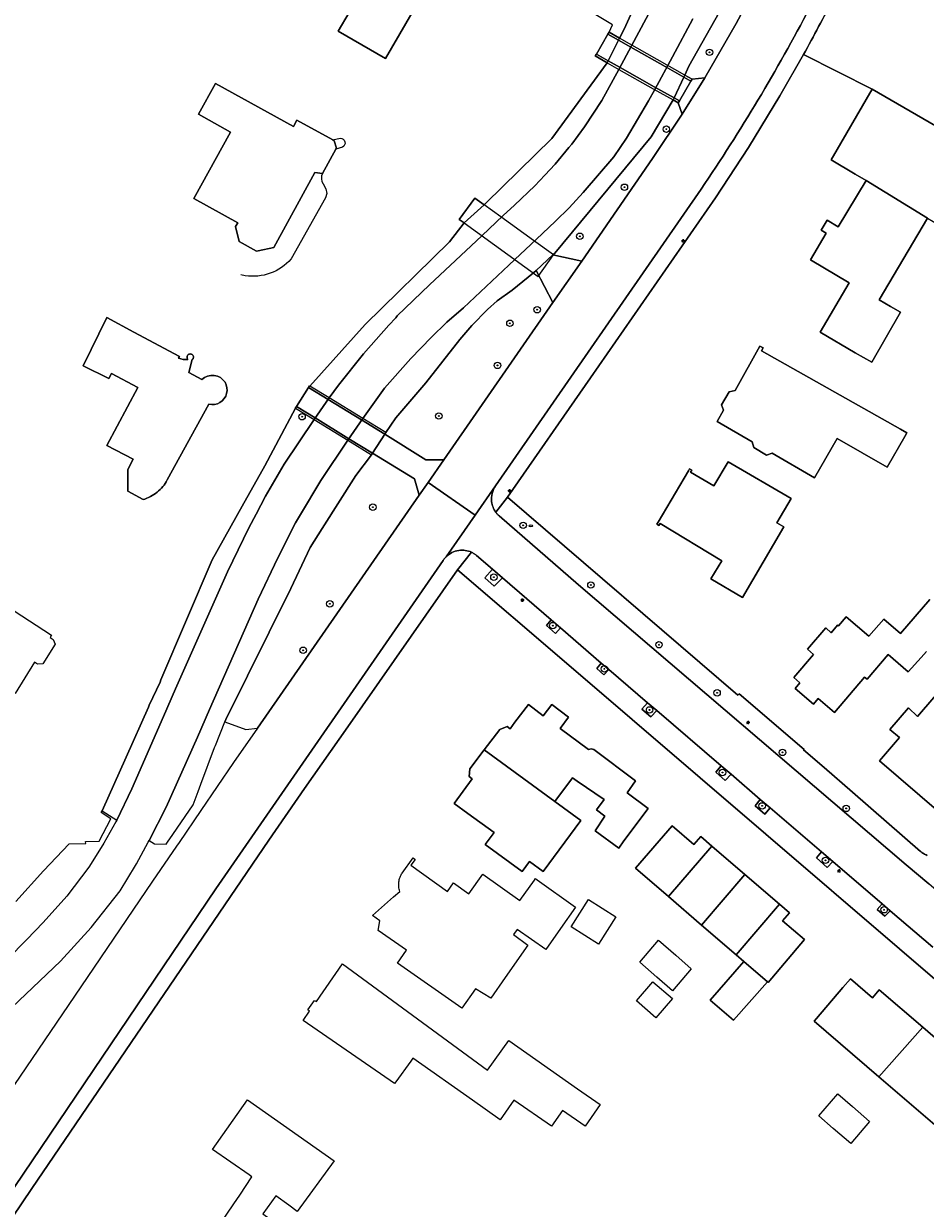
# Model space of a CAD drawing. Header units: metres. Extents: x 187916 to 189411, y 333285 to 334910.
# Tile 21 of 256: x 188393 to 188505, y 334046 to 334192. Entities that reach past the tile are written whole.
import ezdxf
from ezdxf.enums import TextEntityAlignment as Align

# ---------------------------------------------------------------- set-up
doc = ezdxf.new("R2010")
doc.units = ezdxf.units.M
for name, color, linetype, lineweight in [('B-WE-GK-KADEMUUR-GV', 253, 'Continuous', 15), ('B-WE-GR-BOOM-S', 253, 'Continuous', 15), ('B-WE-GR-HAAG-G', 253, 'GR-HAAG1-SO', 15), ('B-WE-IE-MEUBILAIR-S', 253, 'Continuous', 15), ('B-WE-IE-TERREINAFSCHEIDING_KUNSTMATIG_MUUR-G', 253, 'IE-TERREINAFSCHEIDING_KUNSTMATIG-SO', 15), ('B-WE-IE-TERREINAFSCHEIDING_KUNSTMATIG_MUUR-GV', 253, 'Continuous', 15), ('B-WE-KW-KUNSTWERK_DEK-GV', 253, 'Continuous', 15), ('B-WE-OG-BEBOUWING-GV', 253, 'Continuous', 15), ('B-WE-OG-TERREIN_BEGROEID-GV', 253, 'Continuous', 15), ('B-WE-OG-TERREIN_ERF-GV', 253, 'Continuous', 15), ('B-WE-OG-TERREIN_OEVER-GV', 253, 'Continuous', 15), ('B-WE-OG-WATER-GV', 253, 'Continuous', 15), ('B-WE-VH-GESLOTENVERHARDING_ASFALT-GV', 253, 'Continuous', 15), ('B-WE-VH-ONVERHARD_ZAND-GV', 253, 'Continuous', 15), ('B-WE-VH-OPENVERHARDING-GV', 253, 'Continuous', 15), ('B-WE-VH-OPENVERHARDING_TEGEL-GV', 253, 'Continuous', 15)]:
    doc.layers.add(name, color=color, linetype=linetype, lineweight=lineweight)
doc.styles.add('NLCS-ISO', font='NLCS-ISO.ttf')
doc.linetypes.add('GR-HAAG1-SO', pattern='A,6,[176,NLCS.SHX,S=0.125,R=0,X=0,Y=0],-2', length=8)
doc.linetypes.add('IE-TERREINAFSCHEIDING_KUNSTMATIG-SO', pattern='A,4,[82,NLCS.SHX,S=0.75,R=90,X=0,Y=0],4,-2', length=10)

# ---------------------------------------------------------------- blocks, each defined once
blk = doc.blocks.new('SIE-MEUBILAIR_PAAL_LICHTMAST-SO')
for points in [[(-0.62, 0), (-1, 0)], [(-0.71, 0.71), (-0.44, 0.44)], [(0, 1), (0, 0.62)], [(0.44, 0.44), (0.71, 0.71)], [(1, 0), (0.62, 0)], [(-0.71, -0.71), (-0.44, -0.44)], [(0, -0.62), (0, -1)], [(0.44, -0.44), (0.71, -0.71)]]:
    blk.add_lwpolyline(points)
blk.add_circle((0, 0), 0.5)
blk = doc.blocks.new('SIE-MEUBILAIR_PUT_BRANDKRAAN-SO')
blk.add_ellipse((0, 0), major_axis=(1.25, 0), ratio=0.54)
at = {"style": 'NLCS-ISO'}
blk.add_text('bk', height=0.75, dxfattribs=at).set_placement((0.03, 0), align=Align.MIDDLE_CENTER)
blk = doc.blocks.new('SGR-BOOM_GBKN-SO')
at = {"linetype": 'ByBlock', "lineweight": 18}
h = blk.add_hatch(color=0, dxfattribs=at)
h.dxf.hatch_style = 1
edge = h.paths.add_edge_path()
edge.add_arc((0, 0), 0.25, 0, 360)
at = {"color": 0, "linetype": 'ByBlock', "lineweight": 18}
for radius in [2, 0.25]:
    blk.add_circle((0, 0), radius, dxfattribs=at)
at = {"color": 0, "linetype": 'ByBlock', "lineweight": 18, "style": 'NLCS-ISO'}
blk.add_attdef('SOORT', (2.5, 0), '', height=1.5, dxfattribs=at)
blk = doc.blocks.new('DTM')
at = {"layer": 'B-WE-GK-KADEMUUR-GV', "ltscale": 0.2, "flags": 128}
for points in [[(188465.274, 334190.607), (188466.609, 334189.855), (188466.736, 334190.108), (188465.434, 334190.841)], [(188465.221, 334187.073), (188465.348, 334187.326), (188463.873, 334188.157), (188463.713, 334187.923)], [(188475.557, 334184.813), (188475.717, 334185.047), (188474.804, 334185.562), (188474.682, 334185.306)], [(188473.996, 334182.129), (188474.148, 334182.368), (188473.467, 334182.752), (188473.345, 334182.496)]]:
    blk.add_lwpolyline(points, close=True, dxfattribs=at)
at = {"layer": 'B-WE-GR-HAAG-G', "ltscale": 0.2, "flags": 128}
for points in [[(188465.434, 334190.841), (188465.873, 334191.773), (188440.228, 334207.173), (188439.29, 334208.766), (188432.882, 334212.401), (188414.879, 334221.675), (188405.156, 334226.818)], [(188497.941, 334183.804), (188489.468, 334188.092)], [(188486.552, 334182.974), (188482.678, 334176.609), (188478.599, 334170.373), (188463.144, 334148.148)], [(188460.196, 334112.883), (188446.727, 334124.438), (188433.144, 334105.055)], [(188503.915, 334089.65), (188495.51, 334096.961)]]:
    blk.add_lwpolyline(points, dxfattribs=at)
for points in [[(188489.468, 334188.092, 0.0084316), (188493.152, 334195.03)], [(188504.104, 334089.5, -0.0207142), (188503.915, 334089.65)], [(188504.306, 334089.367, -0.021815), (188504.104, 334089.5)], [(188504.519, 334089.252, -0.0240639), (188504.306, 334089.367)], [(188504.74, 334089.156, -0.0201875), (188504.519, 334089.252)]]:
    blk.add_lwpolyline(points, format="xyb", dxfattribs=at)
at = {"layer": 'B-WE-IE-TERREINAFSCHEIDING_KUNSTMATIG_MUUR-G', "ltscale": 0.2, "flags": 128}
for points in [[(188431.315, 334177.539), (188432.203, 334177.755)], [(188432.498, 334176.635), (188431.687, 334176.389)], [(188430.104, 334172.11), (188430.46, 334171.512), (188430.577, 334170.947), (188430.402, 334170.397), (188426.148, 334162.839)], [(188420.471, 334160.765), (188419.952, 334160.878)]]:
    blk.add_lwpolyline(points, dxfattribs=at)
for points in [[(188432.203, 334177.755, -0.7991651), (188432.498, 334176.635)], [(188430.041, 334173.414, 0.2738009), (188430.104, 334172.11)], [(188426.148, 334162.839, -0.2564209), (188420.471, 334160.765)]]:
    blk.add_lwpolyline(points, format="xyb", dxfattribs=at)
at = {"layer": 'B-WE-IE-TERREINAFSCHEIDING_KUNSTMATIG_MUUR-GV', "ltscale": 0.2, "flags": 128}
for points in [[(188466.736, 334190.108), (188465.434, 334190.841), (188465.274, 334190.607), (188466.609, 334189.855), (188468.128, 334188.999), (188472.372, 334186.607), (188474.682, 334185.306), (188475.557, 334184.813), (188475.717, 334185.047), (188474.804, 334185.562)], [(188463.713, 334187.923), (188465.221, 334187.073), (188466.663, 334186.26), (188470.898, 334183.875), (188473.345, 334182.496), (188473.996, 334182.129), (188474.148, 334182.368), (188473.467, 334182.752), (188471.032, 334184.123), (188466.797, 334186.51), (188465.348, 334187.326), (188463.873, 334188.157)], [(188428.293, 334146.967), (188430.72, 334145.487), (188434.871, 334142.954), (188437.726, 334141.212), (188437.85, 334141.406), (188435, 334143.145), (188430.852, 334145.676), (188428.454, 334147.139), (188428.417, 334147.161)], [(188426.801, 334144.626), (188426.677, 334144.432), (188426.689, 334144.424), (188428.992, 334143.01), (188433.172, 334140.442), (188436.088, 334138.651), (188436.212, 334138.845), (188433.301, 334140.633), (188429.124, 334143.199)]]:
    blk.add_lwpolyline(points, close=True, dxfattribs=at)
at = {"layer": 'B-WE-KW-KUNSTWERK_DEK-GV', "ltscale": 0.2, "flags": 128}
for points in [[(188474.148, 334182.368), (188475.557, 334184.813), (188475.717, 334185.047), (188474.804, 334185.562), (188466.736, 334190.108), (188465.434, 334190.841), (188465.274, 334190.607), (188463.873, 334188.157), (188463.713, 334187.923), (188465.221, 334187.073), (188466.663, 334186.26), (188470.898, 334183.875), (188473.345, 334182.496), (188473.996, 334182.129)], [(188458.56, 334163.344), (188456.093, 334165.127), (188452.067, 334168.038), (188450.004, 334169.53), (188449.996, 334169.536), (188448.846, 334170.367), (188446.914, 334167.729), (188447.532, 334167.284), (188456.701, 334160.685)], [(188426.689, 334144.424), (188428.992, 334143.01), (188433.172, 334140.442), (188436.088, 334138.651), (188436.212, 334138.845), (188437.726, 334141.212), (188437.85, 334141.406), (188435, 334143.145), (188430.852, 334145.676), (188428.454, 334147.139), (188428.417, 334147.161), (188428.293, 334146.967), (188426.801, 334144.626), (188426.677, 334144.432)]]:
    blk.add_lwpolyline(points, close=True, dxfattribs=at)
at = {"layer": 'B-WE-OG-BEBOUWING-GV', "ltscale": 0.2, "flags": 128}
for points in [[(188425.732, 334215.07), (188419.919, 334205.051), (188426.383, 334201.303), (188424.641, 334198.302), (188433.312, 334193.278), (188431.975, 334190.975), (188437.807, 334187.604), (188443.86, 334198.078), (188429.527, 334206.362), (188432.348, 334211.23)], [(188431.755, 334176.512), (188431.48, 334177.448), (188431.315, 334177.539), (188426.88, 334179.988), (188426.457, 334179.22), (188416.807, 334184.518), (188414.705, 334180.711), (188418.681, 334178.525), (188414.133, 334170.304), (188419.558, 334167.313), (188419.299, 334166.849), (188419.742, 334165.011), (188421.868, 334163.819), (188422.075, 334163.852), (188423.999, 334164.268), (188429.079, 334173.518), (188430.041, 334173.414), (188431.687, 334176.389)], [(188497.223, 334172.517), (188504.771, 334167.9), (188506.185, 334167.075), (188510.399, 334164.617), (188515.65, 334173.569), (188497.941, 334183.804), (188492.89, 334175.067), (188495.845, 334173.328)], [(188504.771, 334167.9), (188497.223, 334172.517), (188493.758, 334166.794), (188492.389, 334167.623), (188491.648, 334166.4), (188492.274, 334166.035), (188490.346, 334162.737), (188495.116, 334159.881), (188491.54, 334153.782), (188495.853, 334151.253), (188497.894, 334150.098), (188501.435, 334156.25), (188500.214, 334156.968), (188498.802, 334157.797)], [(188501.973, 334140.89), (188502.249, 334141.37), (188501.451, 334141.82), (188484.283, 334151.496), (188484.479, 334151.844), (188484.087, 334152.065), (188481.007, 334146.6), (188480.293, 334146.404), (188479.348, 334144.83), (188479.588, 334144.154), (188478.787, 334142.773), (188483.136, 334140.251), (188483.332, 334139.537), (188484.906, 334138.592), (188485.582, 334138.832), (188490.806, 334135.801), (188493.615, 334140.656), (188499.803, 334137.112)], [(188487.028, 334129.745), (188486.172, 334130.251), (188487.942, 334133.247), (188480.149, 334137.792), (188478.394, 334134.805), (188475.5, 334136.505), (188475.653, 334136.757), (188475.397, 334136.913), (188475.241, 334136.657), (188471.511, 334130.318), (188471.355, 334130.062), (188471.611, 334129.906), (188471.767, 334130.162), (188479.363, 334125.532), (188478.01, 334123.313), (188481.929, 334121.022)], [(188507.361, 334110.727), (188503.569, 334106.316), (188502.427, 334107.371), (188500.146, 334104.717), (188501.313, 334103.713), (188498.849, 334100.846), (188506.183, 334094.543), (188514.873, 334104.594), (188507.743, 334110.759), (188507.54, 334110.935)], [(188449.999, 334102.175), (188458.735, 334095.813), (188460.909, 334098.754), (188461.488, 334098.323), (188464.832, 334096.043), (188463.893, 334094.773), (188464.929, 334093.99), (188463.707, 334092.191), (188466.669, 334090.034), (188467.287, 334090.94), (188470.266, 334094.955), (188467.677, 334096.876), (188468.72, 334098.369), (188463.557, 334102.244), (188463.235, 334102.324), (188462.921, 334102.216), (188459.413, 334104.849), (188460.446, 334106.224), (188458.35, 334107.797), (188457.313, 334106.414), (188455.494, 334107.79), (188453.813, 334105.597), (188453.205, 334104.804), (188452.853, 334105.079), (188451.936, 334104.714)], [(188458.735, 334095.813), (188449.999, 334102.175), (188448.22, 334099.842), (188448.159, 334098.889), (188448.509, 334098.603), (188446.299, 334095.546), (188448.008, 334094.311), (188451.226, 334091.984), (188450.143, 334090.485), (188454.722, 334087.175), (188455.606, 334088.399), (188457.306, 334087.17), (188457.307, 334087.171), (188461.949, 334093.471)], [(188478.147, 334090.297), (188476.781, 334091.471), (188475.933, 334090.486), (188473.226, 334092.813), (188468.719, 334087.574), (188472.786, 334084.066)], [(188472.786, 334084.066), (188476.86, 334080.551), (188482.202, 334086.809), (188478.147, 334090.297)], [(188486.499, 334083.113), (188482.202, 334086.809), (188476.86, 334080.551), (188481.129, 334076.869)], [(188486.499, 334083.113), (188481.129, 334076.869), (188482.091, 334076.039), (188484.999, 334073.531), (188485.102, 334073.442), (188489.593, 334078.777), (188486.866, 334081.073), (188487.729, 334082.055)], [(188482.091, 334076.039), (188477.952, 334071.282), (188480.802, 334068.779), (188484.999, 334073.531)], [(188498.786, 334061.809), (188504.198, 334067.927), (188498.828, 334072.546), (188497.998, 334071.566), (188495.269, 334073.9), (188494.34, 334072.814), (188491.076, 334068.998), (188490.794, 334068.668)], [(188504.198, 334067.927), (188498.786, 334061.809), (188507.155, 334054.627), (188511.625, 334059.823), (188508.896, 334062.171), (188509.743, 334063.157)]]:
    blk.add_lwpolyline(points, close=True, dxfattribs=at)
for points in [[(188413.391, 334150.427), (188412.798, 334150.398), (188412.237, 334150.591), (188412.346, 334150.792), (188406.703, 334153.807), (188403.375, 334155.602), (188400.447, 334149.63), (188403.637, 334148.066), (188403.942, 334148.688), (188407.212, 334146.945), (188403.393, 334139.814), (188406.647, 334138.107), (188405.98, 334136.843), (188405.988, 334134.139), (188407.858, 334133.102)], [(188410.845, 334135.536), (188415.985, 334144.894), (188416.338, 334144.844), (188416.694, 334144.864), (188417.039, 334144.952), (188417.361, 334145.105), (188417.646, 334145.318), (188417.885, 334145.582), (188418.069, 334145.887), (188418.189, 334146.223), (188418.242, 334146.575), (188418.225, 334146.931), (188418.14, 334147.277), (188417.99, 334147.6), (188417.732, 334147.922), (188417.409, 334148.179), (188417.037, 334148.359), (188416.634, 334148.451), (188416.221, 334148.452), (188415.818, 334148.362), (188415.445, 334148.184), (188415.12, 334147.929), (188413.504, 334148.802), (188413.928, 334150.401), (188413.986, 334150.45), (188414.033, 334150.51), (188414.067, 334150.578), (188414.087, 334150.651), (188414.092, 334150.727), (188414.082, 334150.802), (188414.058, 334150.874), (188414.019, 334150.94), (188413.968, 334150.996), (188413.907, 334151.041), (188413.839, 334151.074), (188413.765, 334151.092), (188413.682, 334151.099), (188413.599, 334151.089), (188413.52, 334151.062), (188413.448, 334151.019), (188413.387, 334150.962), (188413.339, 334150.894), (188413.305, 334150.817), (188413.289, 334150.736), (188413.29, 334150.652), (188413.308, 334150.571), (188413.342, 334150.495), (188413.391, 334150.427)], [(188505.059, 334120.766), (188501.469, 334116.568), (188499.385, 334118.35), (188497.538, 334116.245), (188494.748, 334118.646), (188493.773, 334117.497), (188493.676, 334117.579), (188492.894, 334116.661), (188492.223, 334117.269), (188489.955, 334114.629), (188490.714, 334113.978), (188488.257, 334111.118), (188489.016, 334110.466), (188488.423, 334109.776), (188490.688, 334107.83), (188491.281, 334108.52), (188493.307, 334106.809), (188497, 334111.182), (188497.318, 334110.911), (188499.929, 334113.971), (188502.408, 334111.837), (188504.001, 334113.616), (188504.665, 334114.357)]]:
    blk.add_lwpolyline(points, dxfattribs=at)
for points in [[(188410.294, 334134.717, 0.049731), (188410.845, 334135.536)], [(188408.771, 334133.476, 0.0488618), (188409.594, 334134.022)], [(188409.594, 334134.022, 0.0494643), (188410.294, 334134.717)], [(188407.858, 334133.102, 0.0485678), (188408.771, 334133.476)]]:
    blk.add_lwpolyline(points, format="xyb", dxfattribs=at)
at = {"layer": 'B-WE-OG-TERREIN_BEGROEID-GV', "ltscale": 0.2, "flags": 128}
for points in [[(188475.717, 334185.047), (188477.258, 334185.203), (188481.162, 334191.913), (188484.81, 334198.765), (188482.16, 334201.866), (188479.039, 334193.308), (188475.318, 334186.642), (188474.804, 334185.562)], [(188474.455, 334180.721), (188473.996, 334182.129), (188473.345, 334182.496), (188470.649, 334177.919), (188458.752, 334163.575), (188458.511, 334163.352), (188462.067, 334162.561), (188470.805, 334175.242)], [(188458.503, 334157.449), (188456.421, 334161.419), (188456.097, 334161.119), (188453.464, 334158.974), (188451.612, 334157.659), (188450.408, 334156.609), (188448.479, 334154.631), (188446.988, 334152.9), (188442.814, 334147.526), (188439.089, 334143.207), (188437.85, 334141.406), (188437.726, 334141.212), (188437.73, 334141.21), (188442.813, 334138.006), (188445.011, 334138.014)], [(188417.969, 334105.655), (188420.573, 334104.71), (188422.002, 334104.87), (188441.977, 334133.644), (188441.388, 334135.677), (188436.212, 334138.845), (188436.088, 334138.651), (188434.159, 334136.072), (188429.993, 334129.539), (188428.493, 334127.187), (188426.12, 334122.131), (188418.103, 334105.925)]]:
    blk.add_lwpolyline(points, close=True, dxfattribs=at)
at = {"layer": 'B-WE-OG-TERREIN_ERF-GV', "ltscale": 0.2, "flags": 128}
for points in [[(188392.126, 334083.462), (188395.571, 334087.259), (188398.727, 334090.591), (188400.769, 334090.617), (188400.761, 334090.867), (188402.445, 334090.922), (188403.89, 334093.677), (188402.664, 334094.452), (188402.798, 334094.663), (188405.767, 334101.308), (188408.511, 334107.448), (188408.634, 334107.724), (188409.953, 334110.566), (188410.072, 334110.845), (188416.39, 334125.686), (188420.105, 334132.287), (188422.92, 334137.288), (188426.689, 334144.424), (188426.677, 334144.432), (188426.801, 334144.626), (188428.293, 334146.967), (188428.417, 334147.161), (188428.454, 334147.139), (188435.313, 334154.739), (188445.736, 334164.976), (188447.532, 334167.284), (188446.914, 334167.729), (188448.846, 334170.367), (188449.996, 334169.536), (188450.222, 334169.743), (188458.364, 334177.708), (188465.221, 334187.073), (188463.713, 334187.923), (188463.873, 334188.157), (188465.274, 334190.607), (188465.434, 334190.841), (188466.736, 334190.108), (188467.29, 334191.218), (188470.535, 334198.34)], [(188504.771, 334167.9), (188498.802, 334157.797), (188500.214, 334156.968), (188501.435, 334156.25), (188497.894, 334150.098), (188495.853, 334151.253), (188491.54, 334153.782), (188495.116, 334159.881), (188490.346, 334162.737), (188492.274, 334166.035), (188491.648, 334166.4), (188492.389, 334167.623), (188493.758, 334166.794), (188497.223, 334172.517), (188495.845, 334173.328), (188492.89, 334175.067), (188497.941, 334183.804), (188489.468, 334188.092), (188486.552, 334182.974), (188482.678, 334176.609), (188478.599, 334170.373), (188463.144, 334148.148), (188452.898, 334133.413), (188481.371, 334108.956), (188481.535, 334109.115), (188489.554, 334102.239), (188489.476, 334102.176), (188492.017, 334100.004), (188495.51, 334096.961), (188503.915, 334089.65)], [(188489.468, 334188.092), (188497.941, 334183.804), (188515.65, 334173.569)], [(188403.393, 334139.814), (188407.212, 334146.945), (188403.942, 334148.688), (188403.637, 334148.066), (188400.447, 334149.63), (188403.375, 334155.602), (188406.703, 334153.807), (188412.346, 334150.792), (188412.237, 334150.591), (188412.798, 334150.398), (188413.391, 334150.427), (188413.342, 334150.495), (188413.308, 334150.571), (188413.29, 334150.652), (188413.289, 334150.736), (188413.305, 334150.817), (188413.339, 334150.894), (188413.387, 334150.962), (188413.448, 334151.019), (188413.52, 334151.062), (188413.599, 334151.089), (188413.682, 334151.099), (188413.765, 334151.092), (188413.839, 334151.074), (188413.907, 334151.041), (188413.968, 334150.996), (188414.019, 334150.94), (188414.058, 334150.874), (188414.082, 334150.802), (188414.092, 334150.727), (188414.087, 334150.651), (188414.067, 334150.578), (188414.033, 334150.51), (188413.986, 334150.45), (188413.928, 334150.401), (188413.504, 334148.802), (188415.12, 334147.929), (188415.445, 334148.184), (188415.818, 334148.362), (188416.221, 334148.452), (188416.634, 334148.451), (188417.037, 334148.359), (188417.409, 334148.179), (188417.732, 334147.922), (188417.99, 334147.6), (188418.14, 334147.277), (188418.225, 334146.931), (188418.242, 334146.575), (188418.189, 334146.223), (188418.069, 334145.887), (188417.885, 334145.582), (188417.646, 334145.318), (188417.361, 334145.105), (188417.039, 334144.952), (188416.694, 334144.864), (188416.338, 334144.844), (188415.985, 334144.894), (188410.845, 334135.536)], [(188407.858, 334133.102), (188405.988, 334134.139), (188405.98, 334136.843), (188406.647, 334138.107), (188403.393, 334139.814)], [(188504.665, 334114.357), (188504.001, 334113.616), (188502.408, 334111.837), (188499.929, 334113.971), (188497.318, 334110.911), (188497, 334111.182), (188493.307, 334106.809), (188491.281, 334108.52), (188490.688, 334107.83), (188488.423, 334109.776), (188489.016, 334110.466), (188488.257, 334111.118), (188490.714, 334113.978), (188489.955, 334114.629), (188492.223, 334117.269), (188492.894, 334116.661), (188493.676, 334117.579), (188493.773, 334117.497), (188494.748, 334118.646), (188497.538, 334116.245), (188499.385, 334118.35), (188501.469, 334116.568), (188505.059, 334120.766)], [(188500.685, 334008.36), (188504.568, 334011.117), (188509.961, 334015.206), (188510.024, 334015.078), (188522.713, 334024.958), (188522.812, 334024.796), (188536.152, 334035.497), (188537.443, 334038.189), (188536.86, 334042.9), (188530.008, 334051.822), (188528.109, 334054.246), (188525.979, 334056.47), (188460.196, 334112.883), (188446.727, 334124.438), (188433.144, 334105.055), (188427.8, 334097.425), (188423.397, 334091.02), (188394.126, 334048.01), (188386.992, 334037.507), (188380.938, 334028.45), (188369.74, 334011.935)], [(188439.886, 334086.972), (188441.221, 334088.834), (188441.465, 334088.659), (188440.957, 334087.953), (188445.475, 334084.7), (188446.234, 334085.755), (188448.101, 334084.411), (188449.854, 334086.845), (188454.406, 334083.568), (188456.222, 334086.089), (188456.37, 334086.295), (188456.569, 334086.152), (188461.296, 334082.748)], [(188461.296, 334082.748), (188459.431, 334080.101), (188457.61, 334077.51), (188454.069, 334080.007), (188453.622, 334079.367), (188455.412, 334078.067), (188452.622, 334074.084), (188450.818, 334071.508), (188448.955, 334072.685), (188447.268, 334070.27), (188439.285, 334075.84), (188440.407, 334077.448), (188436.931, 334079.874), (188437.122, 334081.084), (188436.22, 334081.737), (188438.815, 334084.02), (188439.588, 334084.701)]]:
    blk.add_lwpolyline(points, dxfattribs=at)
for points in [[(188429.527, 334206.362), (188443.86, 334198.078), (188437.807, 334187.604), (188431.975, 334190.975), (188433.312, 334193.278), (188424.641, 334198.302), (188426.383, 334201.303), (188419.919, 334205.051), (188425.732, 334215.07), (188432.348, 334211.23)], [(188466.609, 334189.855), (188465.274, 334190.607), (188463.873, 334188.157), (188465.348, 334187.326)], [(188473.467, 334182.752), (188474.148, 334182.368), (188475.557, 334184.813), (188474.682, 334185.306)], [(188431.315, 334177.539), (188431.48, 334177.448), (188431.755, 334176.512), (188431.687, 334176.389), (188430.041, 334173.414), (188429.079, 334173.518), (188423.999, 334164.268), (188422.075, 334163.852), (188421.868, 334163.819), (188419.742, 334165.011), (188419.299, 334166.849), (188419.558, 334167.313), (188414.133, 334170.304), (188418.681, 334178.525), (188414.705, 334180.711), (188416.807, 334184.518), (188426.457, 334179.22), (188426.88, 334179.988)], [(188447.532, 334167.284), (188449.996, 334169.536), (188448.846, 334170.367), (188446.914, 334167.729)], [(188501.451, 334141.82), (188502.249, 334141.37), (188501.973, 334140.89), (188499.803, 334137.112), (188493.615, 334140.656), (188490.806, 334135.801), (188485.582, 334138.832), (188484.906, 334138.592), (188483.332, 334139.537), (188483.136, 334140.251), (188478.787, 334142.773), (188479.588, 334144.154), (188479.348, 334144.83), (188480.293, 334146.404), (188481.007, 334146.6), (188484.087, 334152.065), (188484.479, 334151.844), (188484.283, 334151.496)], [(188487.028, 334129.745), (188481.929, 334121.022), (188478.01, 334123.313), (188479.363, 334125.532), (188471.767, 334130.162), (188471.611, 334129.906), (188471.355, 334130.062), (188471.511, 334130.318), (188475.241, 334136.657), (188475.397, 334136.913), (188475.653, 334136.757), (188475.5, 334136.505), (188478.394, 334134.805), (188480.149, 334137.792), (188487.942, 334133.247), (188486.172, 334130.251)], [(188384.946, 334113.548), (188384.382, 334112.68), (188381.346, 334114.652), (188381.031, 334114.167), (188377.519, 334116.448), (188382.84, 334124.887), (188386.171, 334122.724), (188386.347, 334123.003), (188396.553, 334116.375), (188396.364, 334116.084), (188396.768, 334115.841), (188396.997, 334115.259), (188395.462, 334112.814), (188394.825, 334112.774), (188394.439, 334113.013), (188392.054, 334109.155), (188388.931, 334111.085)], [(188514.873, 334104.594), (188506.183, 334094.543), (188498.849, 334100.846), (188501.313, 334103.713), (188500.146, 334104.717), (188502.427, 334107.371), (188503.569, 334106.316), (188507.361, 334110.727), (188507.54, 334110.935), (188507.743, 334110.759)], [(188454.722, 334087.175), (188450.143, 334090.485), (188451.226, 334091.984), (188448.008, 334094.311), (188446.299, 334095.546), (188448.509, 334098.603), (188448.159, 334098.889), (188448.22, 334099.842), (188449.999, 334102.175), (188451.936, 334104.714), (188452.853, 334105.079), (188453.205, 334104.804), (188453.813, 334105.597), (188455.494, 334107.79), (188457.313, 334106.414), (188458.35, 334107.797), (188460.446, 334106.224), (188459.413, 334104.849), (188462.921, 334102.216), (188463.235, 334102.324), (188463.557, 334102.244), (188468.72, 334098.369), (188467.677, 334096.876), (188470.266, 334094.955), (188467.287, 334090.94), (188466.669, 334090.034), (188463.707, 334092.191), (188464.929, 334093.99), (188463.893, 334094.773), (188464.832, 334096.043), (188461.488, 334098.323), (188460.909, 334098.754), (188458.735, 334095.813), (188461.949, 334093.471), (188457.307, 334087.171), (188457.306, 334087.17), (188455.606, 334088.399)], [(188482.202, 334086.809), (188486.499, 334083.113), (188487.729, 334082.055), (188486.866, 334081.073), (188489.593, 334078.777), (188485.102, 334073.442), (188484.999, 334073.531), (188480.802, 334068.779), (188477.952, 334071.282), (188482.091, 334076.039), (188481.129, 334076.869), (188476.86, 334080.551), (188472.786, 334084.066), (188468.719, 334087.574), (188473.226, 334092.813), (188475.933, 334090.486), (188476.781, 334091.471), (188478.147, 334090.297)], [(188464.152, 334078.186), (188460.773, 334080.327), (188462.914, 334083.706), (188466.293, 334081.565)], [(188471.348, 334074.095), (188469.229, 334075.946), (188471.556, 334078.684), (188473.681, 334076.828), (188475.599, 334075.153), (188473.271, 334072.415)], [(188439.095, 334061.184), (188438.941, 334060.969), (188427.65, 334068.762), (188428.441, 334069.908), (188428.216, 334070.068), (188429.051, 334071.244), (188429.275, 334071.096), (188432.485, 334075.737), (188450.404, 334062.6), (188453.052, 334066.265), (188461.527, 334060.311), (188464.332, 334058.366), (188462.474, 334055.688), (188459.669, 334057.633), (188458.316, 334055.682), (188453.655, 334058.892), (188451.978, 334056.489), (188448.548, 334058.913), (188441.195, 334064.109), (188440.936, 334063.747)], [(188468.849, 334071.166), (188470.861, 334073.524), (188473.272, 334071.466), (188471.209, 334069.104)], [(188504.198, 334067.927), (188509.743, 334063.157), (188508.896, 334062.171), (188511.625, 334059.823), (188507.155, 334054.627), (188498.786, 334061.809), (188490.794, 334068.668), (188491.076, 334068.998), (188494.34, 334072.814), (188495.269, 334073.9), (188497.998, 334071.566), (188498.828, 334072.546)], [(188495.517, 334058.114), (188497.638, 334056.273), (188495.308, 334053.541), (188493.138, 334055.425), (188491.364, 334056.964), (188493.695, 334059.696)], [(188418.54, 334035.844), (188412.048, 334040.409), (188414.206, 334043.478), (188416.312, 334042.009), (188419.078, 334046.112), (188419.805, 334047.191), (188421.314, 334049.428), (188420.952, 334049.682), (188416.458, 334052.826), (188420.764, 334058.954), (188431.474, 334051.427), (188426.911, 334045.173), (188425.878, 334045.932), (188424.252, 334047.097), (188422.645, 334044.854), (188424.255, 334043.7), (188420.642, 334038.733), (188423.119, 334036.905), (188421.044, 334034.083)]]:
    blk.add_lwpolyline(points, close=True, dxfattribs=at)
for points in [[(188493.152, 334195.03, -0.0084316), (188489.468, 334188.092)], [(188410.845, 334135.536, -0.049731), (188410.294, 334134.717)], [(188409.594, 334134.022, -0.0488618), (188408.771, 334133.476)], [(188410.294, 334134.717, -0.0494643), (188409.594, 334134.022)], [(188408.771, 334133.476, -0.0485678), (188407.858, 334133.102)], [(188503.915, 334089.65, 0.0207142), (188504.104, 334089.5)], [(188504.104, 334089.5, 0.021815), (188504.306, 334089.367)], [(188504.306, 334089.367, 0.0240639), (188504.519, 334089.252)], [(188504.519, 334089.252, 0.0201875), (188504.74, 334089.156)], [(188439.459, 334085.279, -0.0573479), (188439.467, 334085.872)], [(188439.467, 334085.872, -0.0576711), (188439.612, 334086.447)], [(188439.612, 334086.447, -0.0311915), (188439.748, 334086.744)], [(188439.748, 334086.744, -0.0245006), (188439.886, 334086.972)], [(188439.588, 334084.701, -0.057327), (188439.459, 334085.279)]]:
    blk.add_lwpolyline(points, format="xyb", dxfattribs=at)
at = {"layer": 'B-WE-OG-TERREIN_OEVER-GV', "ltscale": 0.2, "flags": 128}
for points in [[(188470.535, 334198.34), (188467.29, 334191.218), (188466.736, 334190.108), (188466.609, 334189.855), (188465.348, 334187.326), (188465.221, 334187.073), (188458.364, 334177.708), (188450.222, 334169.743), (188449.996, 334169.536), (188447.532, 334167.284), (188445.736, 334164.976), (188435.313, 334154.739), (188428.454, 334147.139), (188428.417, 334147.161), (188428.293, 334146.967), (188426.801, 334144.626), (188426.677, 334144.432), (188426.689, 334144.424), (188422.92, 334137.288), (188420.105, 334132.287), (188416.39, 334125.686), (188410.072, 334110.845), (188409.953, 334110.566), (188408.634, 334107.724), (188408.511, 334107.448), (188405.767, 334101.308), (188402.798, 334094.663), (188404.611, 334093.517), (188406.471, 334097.365), (188410.388, 334106.307), (188411.876, 334109.74), (188418.295, 334124.172), (188420.925, 334129.622), (188421.819, 334131.323), (188422.974, 334133.521), (188425.31, 334137.483), (188428.992, 334143.01), (188430.852, 334145.676), (188432.028, 334147.24), (188435.088, 334151.121), (188438.243, 334154.68), (188439.079, 334155.585), (188439.273, 334155.795), (188443.252, 334159.662), (188448.388, 334164.444), (188449.725, 334165.705), (188452.364, 334168.194), (188453.754, 334169.505), (188456.263, 334171.863), (188457.517, 334173.184), (188458.771, 334174.531), (188460.45, 334176.59), (188460.824, 334177.017), (188462.406, 334179.144), (188464.554, 334182.432), (188466.663, 334186.26), (188468.843, 334190.332), (188470.331, 334193.103)], [(188475.81, 334192.495), (188473.272, 334187.808), (188471.085, 334183.77), (188470.334, 334182.383), (188467.595, 334177.783), (188466.051, 334175.476), (188462.233, 334171.058), (188460.522, 334169.166), (188458.833, 334167.527), (188456.418, 334165.262), (188453.779, 334162.787), (188453.038, 334162.092), (188447.457, 334156.816), (188445.398, 334155.051), (188443.479, 334153.12), (188440.936, 334150.561), (188437.709, 334146.891), (188435, 334143.145), (188433.172, 334140.442), (188429.817, 334135.465), (188427.3, 334131.257), (188426.698, 334130.25), (188424.494, 334125.905), (188422.076, 334120.797), (188416.067, 334107.172), (188414.575, 334103.761), (188410.707, 334095.108), (188408.612, 334090.989), (188409.262, 334090.578), (188410.721, 334090.557), (188411.054, 334091.032), (188411.093, 334091.089), (188414.033, 334095.388), (188414.66, 334097.046), (188415.002, 334097.951), (188416.707, 334102.464), (188416.815, 334102.749), (188417.969, 334105.655), (188418.103, 334105.925), (188426.12, 334122.131), (188428.493, 334127.187), (188429.993, 334129.539), (188434.159, 334136.072), (188436.088, 334138.651), (188436.212, 334138.845), (188437.726, 334141.212), (188437.85, 334141.406), (188439.089, 334143.207), (188442.814, 334147.526), (188446.988, 334152.9), (188448.479, 334154.631), (188450.408, 334156.609), (188451.612, 334157.659), (188453.464, 334158.974), (188456.097, 334161.119), (188456.421, 334161.419), (188458.511, 334163.352), (188458.752, 334163.575), (188470.649, 334177.919), (188473.345, 334182.496), (188473.467, 334182.752), (188474.682, 334185.306), (188474.804, 334185.562), (188475.318, 334186.642), (188479.039, 334193.308)]]:
    blk.add_lwpolyline(points, dxfattribs=at)
at = {"layer": 'B-WE-OG-WATER-GV', "ltscale": 0.2, "flags": 128}
for points in [[(188470.331, 334193.103), (188468.843, 334190.332), (188466.663, 334186.26), (188464.554, 334182.432), (188462.406, 334179.144), (188460.824, 334177.017), (188460.45, 334176.59), (188458.771, 334174.531), (188457.517, 334173.184), (188456.263, 334171.863), (188453.754, 334169.505), (188452.364, 334168.194), (188449.725, 334165.705), (188448.388, 334164.444), (188443.252, 334159.662), (188439.273, 334155.795), (188439.079, 334155.585), (188438.243, 334154.68), (188435.088, 334151.121), (188432.028, 334147.24), (188430.852, 334145.676), (188428.992, 334143.01), (188425.31, 334137.483), (188422.974, 334133.521), (188421.819, 334131.323), (188420.925, 334129.622), (188418.295, 334124.172), (188411.876, 334109.74), (188410.388, 334106.307), (188406.471, 334097.365), (188404.611, 334093.517), (188404.49, 334093.299), (188403.029, 334090.672), (188402.907, 334090.453), (188401.166, 334087.683), (188398.424, 334084.129), (188395.525, 334080.844), (188393.48, 334078.741), (188391.107, 334076.345)], [(188389.054, 334067.933), (188397.661, 334076.071), (188401.455, 334080.261), (188405.028, 334084.782), (188406.933, 334087.908), (188407.053, 334088.128), (188408.492, 334090.769), (188408.612, 334090.989), (188410.707, 334095.108), (188414.575, 334103.761), (188416.067, 334107.172), (188422.076, 334120.797), (188424.494, 334125.905), (188426.698, 334130.25), (188427.3, 334131.257), (188429.817, 334135.465), (188433.172, 334140.442), (188435, 334143.145), (188437.709, 334146.891), (188440.936, 334150.561), (188443.479, 334153.12), (188445.398, 334155.051), (188447.457, 334156.816), (188453.038, 334162.092), (188453.779, 334162.787), (188456.418, 334165.262), (188458.833, 334167.527), (188460.522, 334169.166), (188462.233, 334171.058), (188466.051, 334175.476), (188467.595, 334177.783), (188470.334, 334182.383), (188471.085, 334183.77), (188473.272, 334187.808), (188475.81, 334192.495)]]:
    blk.add_lwpolyline(points, dxfattribs=at)
at = {"layer": 'B-WE-VH-GESLOTENVERHARDING_ASFALT-GV', "ltscale": 0.2, "flags": 128}
for points in [[(188494.34, 334220.556), (188491.248, 334212.699), (188487.836, 334204.975), (188484.81, 334198.765), (188481.162, 334191.913), (188477.258, 334185.203), (188474.455, 334180.721), (188470.805, 334175.242), (188462.067, 334162.561), (188458.503, 334157.449), (188445.011, 334138.014), (188443.077, 334135.228), (188448.894, 334131.19), (188451.41, 334134.802), (188476.809, 334171.48)], [(188445.313, 334126.048), (188448.894, 334131.19), (188443.077, 334135.228), (188441.977, 334133.644), (188422.002, 334104.87), (188419.048, 334100.616)], [(188451.41, 334134.802), (188448.894, 334131.19), (188445.313, 334126.048)], [(188461.675, 334122.597), (188451.869, 334131.088), (188451.811, 334131.141), (188451.754, 334131.195)], [(188419.048, 334100.616), (188415.015, 334094.716), (188412.313, 334090.762), (188411.989, 334090.289), (188409.043, 334085.979), (188399.38, 334071.773), (188382.957, 334047.631), (188366.19, 334022.956), (188364.372, 334020.797), (188363.891, 334020.28), (188369.28, 334015.793), (188371.123, 334017.835), (188372.758, 334020.047), (188385.459, 334038.613), (188416.839, 334085.025), (188444.957, 334125.606)], [(188445.037, 334125.723), (188445.08, 334125.78), (188445.124, 334125.836)], [(188448.457, 334126.597), (188448.536, 334126.557), (188448.614, 334126.516), (188448.691, 334126.471), (188448.766, 334126.425)], [(188449.05, 334126.215), (188451.026, 334124.51), (188452.258, 334123.447), (188458.3, 334118.235), (188459.429, 334117.261), (188464.478, 334112.919), (188465.42, 334112.111), (188470.189, 334108.021), (188471.339, 334107.035), (188479.303, 334100.205), (188480.509, 334099.17), (188484.125, 334096.069), (188485.351, 334095.018), (188491.697, 334089.575), (188493.08, 334088.389), (188499.189, 334083.15), (188500.161, 334082.315), (188505.432, 334077.795)], [(188526.493, 334067.119), (188513.581, 334078.188), (188512.126, 334079.454), (188504.956, 334085.657), (188502.135, 334087.983), (188461.675, 334122.597)]]:
    blk.add_lwpolyline(points, dxfattribs=at)
for points in [[(188483.842, 334182.477, 0.0144717), (188490.227, 334193.863)], [(188476.809, 334171.48, 0.0144302), (188483.842, 334182.477)], [(188450.994, 334133.874, -0.0906559), (188451.41, 334134.802)], [(188450.934, 334132.858, -0.090584), (188450.994, 334133.874)], [(188451.108, 334132.172, -0.0616926), (188450.934, 334132.858)], [(188451.448, 334131.551, -0.0613238), (188451.108, 334132.172)], [(188451.544, 334131.426, -0.0139287), (188451.448, 334131.551)], [(188451.646, 334131.308, -0.0180862), (188451.544, 334131.426)], [(188451.754, 334131.195, -0.0225111), (188451.646, 334131.308)], [(188446.026, 334126.567, -0.0800038), (188446.866, 334126.834)], [(188446.866, 334126.834, -0.0738008), (188447.679, 334126.834)], [(188447.679, 334126.834, -0.0734928), (188448.457, 334126.597)], [(188444.957, 334125.606, -0.0156305), (188445.037, 334125.723)], [(188445.124, 334125.836, -0.0145406), (188445.215, 334125.944)], [(188445.215, 334125.944, -0.0197845), (188445.313, 334126.048)], [(188445.313, 334126.048, -0.0809511), (188446.026, 334126.567)], [(188448.766, 334126.425, -0.0171656), (188448.911, 334126.324)], [(188448.911, 334126.324, -0.0238448), (188449.05, 334126.215)]]:
    blk.add_lwpolyline(points, format="xyb", dxfattribs=at)
at = {"layer": 'B-WE-VH-ONVERHARD_ZAND-GV', "ltscale": 0.2, "flags": 128}
for points in [[(188451.026, 334124.51), (188450.095, 334123.451), (188451.262, 334122.426), (188452.258, 334123.447)], [(188459.429, 334117.261), (188458.3, 334118.235), (188457.726, 334117.561), (188458.841, 334116.564)], [(188464.478, 334112.919), (188463.937, 334112.257), (188464.814, 334111.455), (188465.42, 334112.111)], [(188470.189, 334108.021), (188469.51, 334107.23), (188470.604, 334106.255), (188471.339, 334107.035)], [(188480.509, 334099.17), (188479.303, 334100.205), (188478.648, 334099.416), (188479.79, 334098.389)], [(188485.351, 334095.018), (188484.125, 334096.069), (188483.515, 334095.294), (188484.678, 334094.246)], [(188493.08, 334088.389), (188491.697, 334089.575), (188491.08, 334088.87), (188492.385, 334087.657)], [(188499.189, 334083.15), (188498.579, 334082.469), (188499.522, 334081.634), (188500.161, 334082.315)]]:
    blk.add_lwpolyline(points, close=True, dxfattribs=at)
at = {"layer": 'B-WE-VH-OPENVERHARDING-GV', "ltscale": 0.2, "flags": 128}
for points in [[(188474.148, 334182.368), (188475.557, 334184.813), (188474.682, 334185.306), (188472.372, 334186.607), (188468.128, 334188.999), (188466.609, 334189.855), (188465.274, 334190.607), (188463.873, 334188.157), (188465.348, 334187.326), (188466.797, 334186.51), (188471.032, 334184.123), (188473.467, 334182.752)], [(188458.56, 334163.344), (188456.093, 334165.127), (188452.067, 334168.038), (188450.004, 334169.53), (188449.996, 334169.536), (188448.846, 334170.367), (188446.914, 334167.729), (188447.532, 334167.284), (188456.701, 334160.685)], [(188437.726, 334141.212), (188434.871, 334142.954), (188430.72, 334145.487), (188428.293, 334146.967), (188426.801, 334144.626), (188429.124, 334143.199), (188433.301, 334140.633), (188436.212, 334138.845)]]:
    blk.add_lwpolyline(points, close=True, dxfattribs=at)
at = {"layer": 'B-WE-VH-OPENVERHARDING_TEGEL-GV', "ltscale": 0.2, "flags": 128}
for points in [[(188489.468, 334188.092, 0.0084316), (188493.152, 334195.03)], [(188490.227, 334193.863, -0.0144717), (188483.842, 334182.477)], [(188483.842, 334182.477, -0.0144302), (188476.809, 334171.48)], [(188451.41, 334134.802, 0.0906559), (188450.994, 334133.874)], [(188450.994, 334133.874, 0.090584), (188450.934, 334132.858)], [(188450.934, 334132.858, 0.0616926), (188451.108, 334132.172)], [(188451.108, 334132.172, 0.0613238), (188451.448, 334131.551)], [(188451.448, 334131.551, 0.0139287), (188451.544, 334131.426)], [(188451.544, 334131.426, 0.0180862), (188451.646, 334131.308)], [(188451.646, 334131.308, 0.0225111), (188451.754, 334131.195)], [(188446.866, 334126.834, 0.0800038), (188446.026, 334126.567)], [(188447.679, 334126.834, 0.0738008), (188446.866, 334126.834)], [(188448.457, 334126.597, 0.0734928), (188447.679, 334126.834)], [(188445.037, 334125.723, 0.0156305), (188444.957, 334125.606)], [(188445.215, 334125.944, 0.0145406), (188445.124, 334125.836)], [(188445.313, 334126.048, 0.0197845), (188445.215, 334125.944)], [(188446.026, 334126.567, 0.0809511), (188445.313, 334126.048)], [(188448.911, 334126.324, 0.0171656), (188448.766, 334126.425)], [(188449.05, 334126.215, 0.0238448), (188448.911, 334126.324)], [(188504.104, 334089.5, -0.0207142), (188503.915, 334089.65)], [(188504.306, 334089.367, -0.021815), (188504.104, 334089.5)], [(188504.519, 334089.252, -0.0240639), (188504.306, 334089.367)], [(188504.74, 334089.156, -0.0201875), (188504.519, 334089.252)]]:
    blk.add_lwpolyline(points, format="xyb", dxfattribs=at)
for points in [[(188451.448, 334131.551), (188452.898, 334133.413), (188463.144, 334148.148), (188478.599, 334170.373), (188482.678, 334176.609), (188486.552, 334182.974), (188489.468, 334188.092)], [(188476.809, 334171.48), (188451.41, 334134.802)], [(188503.915, 334089.65), (188495.51, 334096.961), (188492.017, 334100.004), (188489.476, 334102.176), (188489.554, 334102.239), (188481.535, 334109.115), (188481.371, 334108.956), (188452.898, 334133.413), (188451.448, 334131.551)], [(188451.754, 334131.195), (188451.811, 334131.141), (188451.869, 334131.088), (188461.675, 334122.597), (188502.135, 334087.983), (188504.956, 334085.657)], [(188444.957, 334125.606), (188416.839, 334085.025), (188385.459, 334038.613), (188372.758, 334020.047), (188371.123, 334017.835), (188369.28, 334015.793), (188366.157, 334012.785)], [(188369.74, 334011.935), (188380.938, 334028.45), (188386.992, 334037.507), (188394.126, 334048.01), (188423.397, 334091.02), (188427.8, 334097.425), (188433.144, 334105.055), (188446.727, 334124.438), (188448.457, 334126.597)], [(188445.124, 334125.836), (188445.08, 334125.78), (188445.037, 334125.723)], [(188448.766, 334126.425), (188448.691, 334126.471), (188448.614, 334126.516), (188448.536, 334126.557), (188448.457, 334126.597), (188446.727, 334124.438), (188460.196, 334112.883), (188525.979, 334056.47), (188528.109, 334054.246), (188530.008, 334051.822), (188536.86, 334042.9)], [(188505.432, 334077.795), (188500.161, 334082.315), (188499.522, 334081.634), (188498.579, 334082.469), (188499.189, 334083.15), (188493.08, 334088.389)], [(188493.08, 334088.389), (188492.385, 334087.657), (188491.08, 334088.87), (188491.697, 334089.575), (188485.351, 334095.018), (188484.678, 334094.246), (188483.515, 334095.294), (188484.125, 334096.069), (188480.509, 334099.17), (188479.79, 334098.389), (188478.648, 334099.416), (188479.303, 334100.205), (188471.339, 334107.035), (188470.604, 334106.255), (188469.51, 334107.23), (188470.189, 334108.021), (188465.42, 334112.111), (188464.814, 334111.455), (188463.937, 334112.257), (188464.478, 334112.919), (188459.429, 334117.261), (188458.841, 334116.564), (188457.726, 334117.561), (188458.3, 334118.235), (188452.258, 334123.447), (188451.262, 334122.426), (188450.095, 334123.451), (188451.026, 334124.51), (188449.05, 334126.215)]]:
    blk.add_lwpolyline(points, dxfattribs=at)
for points in [[(188475.717, 334185.047), (188475.557, 334184.813), (188474.148, 334182.368), (188473.996, 334182.129), (188474.455, 334180.721), (188477.258, 334185.203)], [(188456.421, 334161.419), (188458.503, 334157.449), (188462.067, 334162.561), (188458.511, 334163.352)], [(188443.077, 334135.228), (188445.011, 334138.014), (188442.813, 334138.006), (188437.73, 334141.21), (188437.726, 334141.212), (188436.212, 334138.845), (188441.388, 334135.677), (188441.977, 334133.644)]]:
    blk.add_lwpolyline(points, close=True, dxfattribs=at)
at = {"layer": 'B-WE-GR-BOOM-S', "xscale": 0.2, "yscale": 0.2, "zscale": 0.2}
for p in [(188477.85, 334188.37), (188472.52, 334178.88), (188467.34, 334171.7), (188461.831, 334165.639), (188456.56, 334156.57), (188453.193, 334154.891), (188451.65, 334149.69), (188427.505, 334143.351), (188444.41, 334143.44), (188436.26, 334132.17), (188454.83, 334129.93), (188451.213, 334123.521), (188463.2, 334122.56), (188430.93, 334120.24), (188458.49, 334117.54), (188471.61, 334115.18), (188427.65, 334114.49), (188464.86, 334112.2), (188478.79, 334109.23), (188470.449, 334107.124), (188486.88, 334101.88), (188479.459, 334099.398), (188484.36, 334095.264), (188494.75, 334094.96), (188492.18, 334088.543), (188499.42, 334082.44)]:
    blk.add_blockref('SGR-BOOM_GBKN-SO', p, dxfattribs=at)
at = {"layer": 'B-WE-IE-MEUBILAIR-S', "xscale": 0.2, "yscale": 0.2, "zscale": 0.2}
for name, p in [('SIE-MEUBILAIR_PAAL_LICHTMAST-SO', (188474.585, 334165.071)), ('SIE-MEUBILAIR_PAAL_LICHTMAST-SO', (188453.137, 334134.197)), ('SIE-MEUBILAIR_PUT_BRANDKRAAN-SO', (188455.77, 334129.872)), ('SIE-MEUBILAIR_PAAL_LICHTMAST-SO', (188454.743, 334120.692)), ('SIE-MEUBILAIR_PAAL_LICHTMAST-SO', (188482.617, 334105.571)), ('SIE-MEUBILAIR_PAAL_LICHTMAST-SO', (188493.856, 334087.233))]:
    blk.add_blockref(name, p, dxfattribs=at)

msp = doc.modelspace()

# ---------------------------------------------------------------- block references
msp.add_blockref('DTM', (0, 0))

doc.saveas('drawing.dxf')
